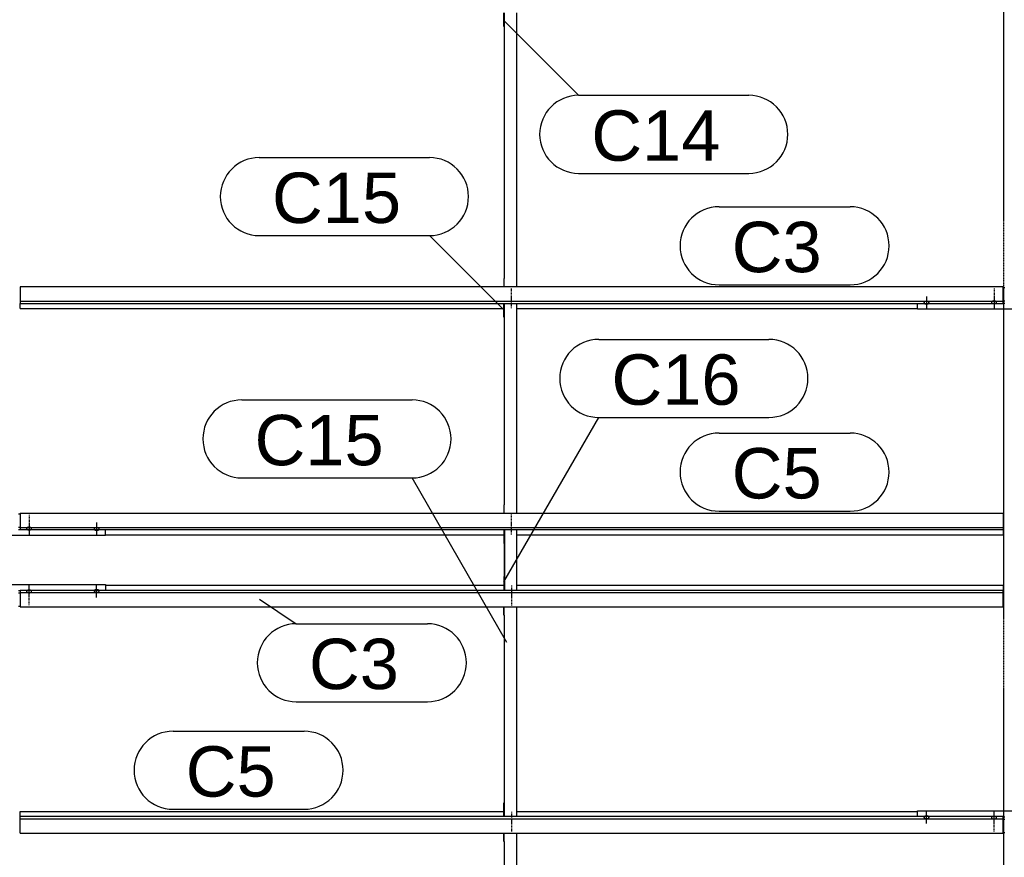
# Model space of a CAD drawing. Header units: millimetres. Extents: x -4888 to 73862, y -29046 to 15504.
# Tile 57 of 111: x 24501 to 28001, y 4238 to 7215. Entities that reach past the tile are written whole.
import ezdxf

# ---------------------------------------------------------------- set-up
doc = ezdxf.new("R2010")
doc.units = ezdxf.units.MM
doc.linetypes.add('DXK_LINE_DOT2', pattern=[3.9198, 1.9599, -1.9599])
doc.linetypes.add('DXK_LINE_DOT3', pattern=[5.9187, 2.979, -0.9799, 0.9799, -0.9799])
doc.styles.add('Arial', font='ARIAL.TTF', dxfattribs={"height": 0.2})

# ---------------------------------------------------------------- blocks, each defined once
blk = doc.blocks.new('Part-1953139-17107 - 1282')
at = {"color": 3, "linetype": 'Continuous'}
for p, q in [((24503, 5461.2), (27997, 5461.2)), ((24503, 5461.2), (24503, 5402.9)), ((27997, 5461.2), (27997, 5402.9)), ((24503, 5410.4), (27997, 5410.4)), ((24503, 5402.9), (27997, 5402.9)), ((27997, 5402.9), (27997, 5384.2)), ((24807, 5384.2), (26222, 5384.2)), ((26269, 5384.2), (27997, 5384.2))]:
    blk.add_line(p, q, dxfattribs=at)
blk = doc.blocks.new('Part-1953139-17099 - 1282')
at = {"color": 3, "linetype": 'Continuous'}
for p, q in [((24503, 4382.8), (24503, 4401.5)), ((24503, 4401.5), (26222, 4401.5)), ((24503, 4324.5), (24503, 4382.8)), ((27997, 4382.8), (24503, 4382.8)), ((24503, 4375.3), (27997, 4375.3)), ((26269, 4401.5), (27693, 4401.5)), ((27997, 4324.5), (27997, 4382.8)), ((24503, 4324.5), (27997, 4324.5))]:
    blk.add_line(p, q, dxfattribs=at)
blk = doc.blocks.new('Bolt-1953139-17508 - 1282')
at = {"color": 5, "linetype": 'Continuous'}
for p, q in [((24535, 5426.3), (24535, 5384)), ((24526.2, 5407.5), (24526, 5407.1)), ((24526, 5407.1), (24526, 5406.6)), ((24526, 5406.6), (24526, 5406.1)), ((24526, 5406.1), (24526.2, 5405.7)), ((24526.4, 5408), (24526.2, 5407.5)), ((24526.2, 5405.7), (24526.4, 5405.2)), ((24526.7, 5408.4), (24526.4, 5408)), ((24526.4, 5405.2), (24526.7, 5404.8)), ((24527.1, 5408.9), (24526.7, 5408.4)), ((24526.7, 5404.8), (24527.1, 5404.3)), ((24527.5, 5409.3), (24527.1, 5408.9)), ((24527.1, 5404.3), (24527.5, 5403.9)), ((24528, 5409.6), (24527.5, 5409.3)), ((24527.5, 5403.9), (24528, 5403.6)), ((24528.6, 5410), (24528, 5409.6)), ((24528, 5403.6), (24528.6, 5403.2)), ((24529.3, 5410.3), (24528.6, 5410)), ((24528.6, 5403.2), (24529.3, 5402.9)), ((24530, 5410.6), (24529.3, 5410.3)), ((24529.3, 5402.9), (24530, 5402.6)), ((24530.8, 5410.8), (24530, 5410.6)), ((24530, 5402.6), (24530.8, 5402.4)), ((24531.6, 5411), (24530.8, 5410.8)), ((24530.8, 5402.4), (24531.6, 5402.2)), ((24532.4, 5411.2), (24531.6, 5411)), ((24531.6, 5402.2), (24532.4, 5402)), ((24533.2, 5411.3), (24532.4, 5411.2)), ((24532.4, 5402), (24533.2, 5401.9)), ((24534.1, 5411.4), (24533.2, 5411.3)), ((24533.2, 5401.9), (24534.1, 5401.8)), ((24535, 5411.4), (24534.1, 5411.4)), ((24534.1, 5401.8), (24535, 5401.8)), ((24535.9, 5411.4), (24535, 5411.4)), ((24535, 5401.8), (24535.9, 5401.8)), ((24536.8, 5411.3), (24535.9, 5411.4)), ((24535.9, 5401.8), (24536.8, 5401.9)), ((24537.6, 5411.2), (24536.8, 5411.3)), ((24536.8, 5401.9), (24537.6, 5402)), ((24538.4, 5411), (24537.6, 5411.2)), ((24537.6, 5402), (24538.4, 5402.2)), ((24539.2, 5410.8), (24538.4, 5411)), ((24538.4, 5402.2), (24539.2, 5402.4)), ((24540, 5410.6), (24539.2, 5410.8)), ((24539.2, 5402.4), (24540, 5402.6)), ((24540.7, 5410.3), (24540, 5410.6)), ((24540, 5402.6), (24540.7, 5402.9)), ((24541.4, 5410), (24540.7, 5410.3)), ((24540.7, 5402.9), (24541.4, 5403.2)), ((24542, 5409.6), (24541.4, 5410)), ((24541.4, 5403.2), (24542, 5403.6)), ((24542.5, 5409.3), (24542, 5409.6)), ((24542, 5403.6), (24542.5, 5403.9)), ((24542.9, 5408.9), (24542.5, 5409.3)), ((24542.5, 5403.9), (24542.9, 5404.3)), ((24543.3, 5408.4), (24542.9, 5408.9)), ((24542.9, 5404.3), (24543.3, 5404.8)), ((24543.6, 5408), (24543.3, 5408.4)), ((24543.3, 5404.8), (24543.6, 5405.2)), ((24543.8, 5407.5), (24543.6, 5408)), ((24543.6, 5405.2), (24543.8, 5405.7)), ((24544, 5407.1), (24543.8, 5407.5)), ((24543.8, 5405.7), (24544, 5406.1)), ((24544, 5406.6), (24544, 5407.1)), ((24544, 5406.1), (24544, 5406.6))]:
    blk.add_line(p, q, dxfattribs=at)
blk = doc.blocks.new('Part-1953139-17731 - 1282')
at = {"color": 3, "linetype": 'Continuous'}
for p, q in [((27997, 6263), (28003, 6263)), ((27693, 6186.1), (27693, 6207.2)), ((27997, 6216.5), (28003, 6216.5)), ((27997, 6208), (28003, 6208)), ((28307, 6186.1), (28307, 6207.2)), ((28307, 6186.1), (27693, 6186.1))]:
    blk.add_line(p, q, dxfattribs=at)
blk = doc.blocks.new('Bolt-1953139-18482 - 1282')
at = {"color": 5, "linetype": 'DXK_LINE_DOT2'}
blk.add_line((26250, 4399.6), (26250, 4357.3), dxfattribs=at)
blk = doc.blocks.new('Bolt-1953139-17940 - 1282')
at = {"color": 5, "linetype": 'Continuous'}
for p, q in [((27716.2, 4381.4), (27716, 4380.9)), ((27716, 4380.9), (27716, 4380.5)), ((27716, 4380.5), (27716, 4380)), ((27716, 4380), (27716.2, 4379.5)), ((27716.4, 4381.9), (27716.2, 4381.4)), ((27716.2, 4379.5), (27716.4, 4379.1)), ((27716.7, 4382.3), (27716.4, 4381.9)), ((27716.4, 4379.1), (27716.7, 4378.6)), ((27717.1, 4382.7), (27716.7, 4382.3)), ((27716.7, 4378.6), (27717.1, 4378.2)), ((27717.5, 4383.1), (27717.1, 4382.7)), ((27717.1, 4378.2), (27717.5, 4377.8)), ((27718, 4383.5), (27717.5, 4383.1)), ((27717.5, 4377.8), (27718, 4377.4)), ((27718.6, 4383.9), (27718, 4383.5)), ((27718, 4377.4), (27718.6, 4377.1)), ((27719.3, 4384.2), (27718.6, 4383.9)), ((27718.6, 4377.1), (27719.3, 4376.8)), ((27720, 4384.5), (27719.3, 4384.2)), ((27719.3, 4376.8), (27720, 4376.5)), ((27720.8, 4384.7), (27720, 4384.5)), ((27720, 4376.5), (27720.8, 4376.3)), ((27721.6, 4384.9), (27720.8, 4384.7)), ((27720.8, 4376.3), (27721.6, 4376.1)), ((27722.4, 4385.1), (27721.6, 4384.9)), ((27721.6, 4376.1), (27722.4, 4375.9)), ((27723.2, 4385.2), (27722.4, 4385.1)), ((27722.4, 4375.9), (27723.2, 4375.8)), ((27724.1, 4385.2), (27723.2, 4385.2)), ((27723.2, 4375.8), (27724.1, 4375.7)), ((27725, 4385.3), (27724.1, 4385.2)), ((27724.1, 4375.7), (27725, 4375.7)), ((27725, 4358), (27725, 4400.3)), ((27725.9, 4385.2), (27725, 4385.3)), ((27725, 4375.7), (27725.9, 4375.7)), ((27726.8, 4385.2), (27725.9, 4385.2)), ((27725.9, 4375.7), (27726.8, 4375.8)), ((27727.6, 4385.1), (27726.8, 4385.2)), ((27726.8, 4375.8), (27727.6, 4375.9)), ((27728.4, 4384.9), (27727.6, 4385.1)), ((27727.6, 4375.9), (27728.4, 4376.1)), ((27729.2, 4384.7), (27728.4, 4384.9)), ((27728.4, 4376.1), (27729.2, 4376.3)), ((27730, 4384.5), (27729.2, 4384.7)), ((27729.2, 4376.3), (27730, 4376.5)), ((27730.7, 4384.2), (27730, 4384.5)), ((27730, 4376.5), (27730.7, 4376.8)), ((27731.4, 4383.9), (27730.7, 4384.2)), ((27730.7, 4376.8), (27731.4, 4377.1)), ((27732, 4383.5), (27731.4, 4383.9)), ((27731.4, 4377.1), (27732, 4377.4)), ((27732.5, 4383.1), (27732, 4383.5)), ((27732, 4377.4), (27732.5, 4377.8)), ((27732.9, 4382.7), (27732.5, 4383.1)), ((27732.5, 4377.8), (27732.9, 4378.2)), ((27733.3, 4382.3), (27732.9, 4382.7)), ((27732.9, 4378.2), (27733.3, 4378.6)), ((27733.6, 4381.9), (27733.3, 4382.3)), ((27733.3, 4378.6), (27733.6, 4379.1)), ((27733.8, 4381.4), (27733.6, 4381.9)), ((27733.6, 4379.1), (27733.8, 4379.5)), ((27734, 4380.9), (27733.8, 4381.4)), ((27733.8, 4379.5), (27734, 4380)), ((27734, 4380.5), (27734, 4380.9)), ((27734, 4380), (27734, 4380.5))]:
    blk.add_line(p, q, dxfattribs=at)
blk = doc.blocks.new('Part-1953139-17100 - 1282')
at = {"color": 3, "linetype": 'Continuous'}
for p, q in [((24503, 5187.1), (24503, 5128.8)), ((27997, 5187.1), (24503, 5187.1)), ((24807, 5205.8), (26222, 5205.8)), ((26269, 5205.8), (27997, 5205.8)), ((27997, 5205.8), (27997, 5187.1)), ((27997, 5128.8), (27997, 5187.1)), ((24503, 5179.6), (27997, 5179.6)), ((24503, 5128.8), (27997, 5128.8))]:
    blk.add_line(p, q, dxfattribs=at)
blk = doc.blocks.new('Bolt-1953139-18484 - 1282')
at = {"color": 5, "linetype": 'DXK_LINE_DOT2'}
blk.add_line((26250, 5174.1), (26250, 5131.8), dxfattribs=at)
blk = doc.blocks.new('GridLine-1953139-4949 - 1282')
at = {"color": 174, "linetype": 'DXK_LINE_DOT3'}
blk.add_line((28000, -1750), (28000, 12340), dxfattribs=at)
blk = doc.blocks.new('Part-1953139-17106 - 1282')
at = {"color": 3, "linetype": 'Continuous'}
for p, q in [((27997, 6265.5), (24503, 6265.5)), ((24503, 6265.5), (24503, 6207.2)), ((27997, 6207.2), (27997, 6265.5)), ((24503, 6214.7), (27997, 6214.7)), ((24503, 6207.2), (27997, 6207.2)), ((24503, 6188.5), (24503, 6207.2)), ((24503, 6188.5), (26222, 6188.5)), ((26269, 6188.5), (27693, 6188.5))]:
    blk.add_line(p, q, dxfattribs=at)
blk = doc.blocks.new('Part-1953139-18483 - 1282')
at = {"color": 3, "linetype": 'Continuous'}
for p, q in [((26222, 5099.2), (26222, 5128.8)), ((26224, 5099.2), (26224, 5128.8)), ((26269, 4382.8), (26269, 5128.8)), ((26222, 5099.2), (26224, 5099.2)), ((26224, 5099.2), (26224, 4382.8)), ((26222, 4382.8), (26222, 4432.1)), ((26222, 4432.1), (26224, 4432.1))]:
    blk.add_line(p, q, dxfattribs=at)
blk = doc.blocks.new('Part-1953139-17507 - 1282')
at = {"color": 3, "linetype": 'Continuous'}
for p, q in [((24497, 5458.8), (24503, 5458.8)), ((24193, 5381.8), (24193, 5402.9)), ((24497, 5412.2), (24503, 5412.2)), ((24497, 5403.7), (24503, 5403.7)), ((24807, 5381.8), (24807, 5402.9)), ((24807, 5381.8), (24193, 5381.8))]:
    blk.add_line(p, q, dxfattribs=at)
blk = doc.blocks.new('Part-1953139-17934 - 1282')
at = {"color": 3, "linetype": 'Continuous'}
for p, q in [((27693, 4382.8), (27693, 4403.9)), ((27693, 4403.9), (28307, 4403.9)), ((27997, 4382), (28003, 4382)), ((28307, 4403.9), (28307, 4382.8)), ((27997, 4373.5), (28003, 4373.5)), ((27997, 4327), (28003, 4327))]:
    blk.add_line(p, q, dxfattribs=at)
blk = doc.blocks.new('Bolt-1953139-17509 - 1282')
at = {"color": 5, "linetype": 'DXK_LINE_DOT2'}
blk.add_line((24535, 5456.1), (24535, 5413.8), dxfattribs=at)
blk = doc.blocks.new('Bolt-1953139-17512 - 1282')
at = {"color": 5, "linetype": 'Continuous'}
for p, q in [((24775, 5427.8), (24775, 5385.4)), ((24766.2, 5406.2), (24766, 5405.7)), ((24766, 5405.7), (24766, 5405.2)), ((24766, 5405.2), (24766, 5404.8)), ((24766, 5404.8), (24766.2, 5404.3)), ((24766.4, 5406.6), (24766.2, 5406.2)), ((24766.2, 5404.3), (24766.4, 5403.9)), ((24766.7, 5407.1), (24766.4, 5406.6)), ((24766.4, 5403.9), (24766.7, 5403.4)), ((24767.1, 5407.5), (24766.7, 5407.1)), ((24766.7, 5403.4), (24767.1, 5403)), ((24767.5, 5407.9), (24767.1, 5407.5)), ((24767.1, 5403), (24767.5, 5402.6)), ((24768, 5408.3), (24767.5, 5407.9)), ((24767.5, 5402.6), (24768, 5402.2)), ((24768.6, 5408.6), (24768, 5408.3)), ((24768, 5402.2), (24768.6, 5401.9)), ((24769.3, 5408.9), (24768.6, 5408.6)), ((24768.6, 5401.9), (24769.3, 5401.5)), ((24770, 5409.2), (24769.3, 5408.9)), ((24769.3, 5401.5), (24770, 5401.3)), ((24770.8, 5409.5), (24770, 5409.2)), ((24770, 5401.3), (24770.8, 5401)), ((24771.6, 5409.7), (24770.8, 5409.5)), ((24770.8, 5401), (24771.6, 5400.8)), ((24772.4, 5409.8), (24771.6, 5409.7)), ((24771.6, 5400.8), (24772.4, 5400.7)), ((24773.2, 5409.9), (24772.4, 5409.8)), ((24772.4, 5400.7), (24773.2, 5400.5)), ((24774.1, 5410), (24773.2, 5409.9)), ((24773.2, 5400.5), (24774.1, 5400.5)), ((24775, 5410), (24774.1, 5410)), ((24774.1, 5400.5), (24775, 5400.5)), ((24775.9, 5410), (24775, 5410)), ((24775, 5400.5), (24775.9, 5400.5)), ((24776.8, 5409.9), (24775.9, 5410)), ((24775.9, 5400.5), (24776.8, 5400.5)), ((24777.6, 5409.8), (24776.8, 5409.9)), ((24776.8, 5400.5), (24777.6, 5400.7)), ((24778.4, 5409.7), (24777.6, 5409.8)), ((24777.6, 5400.7), (24778.4, 5400.8)), ((24779.2, 5409.5), (24778.4, 5409.7)), ((24778.4, 5400.8), (24779.2, 5401)), ((24780, 5409.2), (24779.2, 5409.5)), ((24779.2, 5401), (24780, 5401.3)), ((24780.7, 5408.9), (24780, 5409.2)), ((24780, 5401.3), (24780.7, 5401.5)), ((24781.4, 5408.6), (24780.7, 5408.9)), ((24780.7, 5401.5), (24781.4, 5401.9)), ((24782, 5408.3), (24781.4, 5408.6)), ((24781.4, 5401.9), (24782, 5402.2)), ((24782.5, 5407.9), (24782, 5408.3)), ((24782, 5402.2), (24782.5, 5402.6)), ((24782.9, 5407.5), (24782.5, 5407.9)), ((24782.5, 5402.6), (24782.9, 5403)), ((24783.3, 5407.1), (24782.9, 5407.5)), ((24782.9, 5403), (24783.3, 5403.4)), ((24783.6, 5406.6), (24783.3, 5407.1)), ((24783.3, 5403.4), (24783.6, 5403.9)), ((24783.8, 5406.2), (24783.6, 5406.6)), ((24783.6, 5403.9), (24783.8, 5404.3)), ((24784, 5405.7), (24783.8, 5406.2)), ((24783.8, 5404.3), (24784, 5404.8)), ((24784, 5405.2), (24784, 5405.7)), ((24784, 5404.8), (24784, 5405.2))]:
    blk.add_line(p, q, dxfattribs=at)
blk = doc.blocks.new('Bolt-1953139-17732 - 1282')
at = {"color": 5, "linetype": 'Continuous'}
for p, q in [((27965, 6230.6), (27965, 6188.3)), ((27956.2, 6211.8), (27956, 6211.3)), ((27956, 6211.3), (27956, 6210.9)), ((27956, 6210.9), (27956, 6210.4)), ((27956, 6210.4), (27956.2, 6209.9)), ((27956.4, 6212.3), (27956.2, 6211.8)), ((27956.2, 6209.9), (27956.4, 6209.5)), ((27956.7, 6212.7), (27956.4, 6212.3)), ((27956.4, 6209.5), (27956.7, 6209)), ((27957.1, 6213.1), (27956.7, 6212.7)), ((27956.7, 6209), (27957.1, 6208.6)), ((27957.5, 6213.5), (27957.1, 6213.1)), ((27957.1, 6208.6), (27957.5, 6208.2)), ((27958, 6213.9), (27957.5, 6213.5)), ((27957.5, 6208.2), (27958, 6207.8)), ((27958.6, 6214.3), (27958, 6213.9)), ((27958, 6207.8), (27958.6, 6207.5)), ((27959.3, 6214.6), (27958.6, 6214.3)), ((27958.6, 6207.5), (27959.3, 6207.2)), ((27960, 6214.9), (27959.3, 6214.6)), ((27959.3, 6207.2), (27960, 6206.9)), ((27960.8, 6215.1), (27960, 6214.9)), ((27960, 6206.9), (27960.8, 6206.7)), ((27961.6, 6215.3), (27960.8, 6215.1)), ((27960.8, 6206.7), (27961.6, 6206.4)), ((27962.4, 6215.5), (27961.6, 6215.3)), ((27961.6, 6206.4), (27962.4, 6206.3)), ((27963.2, 6215.6), (27962.4, 6215.5)), ((27962.4, 6206.3), (27963.2, 6206.2)), ((27964.1, 6215.6), (27963.2, 6215.6)), ((27963.2, 6206.2), (27964.1, 6206.1)), ((27965, 6215.7), (27964.1, 6215.6)), ((27964.1, 6206.1), (27965, 6206.1)), ((27965.9, 6215.6), (27965, 6215.7)), ((27965, 6206.1), (27965.9, 6206.1)), ((27966.8, 6215.6), (27965.9, 6215.6)), ((27965.9, 6206.1), (27966.8, 6206.2)), ((27967.6, 6215.5), (27966.8, 6215.6)), ((27966.8, 6206.2), (27967.6, 6206.3)), ((27968.4, 6215.3), (27967.6, 6215.5)), ((27967.6, 6206.3), (27968.4, 6206.4)), ((27969.2, 6215.1), (27968.4, 6215.3)), ((27968.4, 6206.4), (27969.2, 6206.7)), ((27970, 6214.9), (27969.2, 6215.1)), ((27969.2, 6206.7), (27970, 6206.9)), ((27970.7, 6214.6), (27970, 6214.9)), ((27970, 6206.9), (27970.7, 6207.2)), ((27971.4, 6214.3), (27970.7, 6214.6)), ((27970.7, 6207.2), (27971.4, 6207.5)), ((27972, 6213.9), (27971.4, 6214.3)), ((27971.4, 6207.5), (27972, 6207.8)), ((27972.5, 6213.5), (27972, 6213.9)), ((27972, 6207.8), (27972.5, 6208.2)), ((27972.9, 6213.1), (27972.5, 6213.5)), ((27972.5, 6208.2), (27972.9, 6208.6)), ((27973.3, 6212.7), (27972.9, 6213.1)), ((27972.9, 6208.6), (27973.3, 6209)), ((27973.6, 6212.3), (27973.3, 6212.7)), ((27973.3, 6209), (27973.6, 6209.5)), ((27973.8, 6211.8), (27973.6, 6212.3)), ((27973.6, 6209.5), (27973.8, 6209.9)), ((27974, 6211.3), (27973.8, 6211.8)), ((27973.8, 6209.9), (27974, 6210.4)), ((27974, 6210.9), (27974, 6211.3)), ((27974, 6210.4), (27974, 6210.9))]:
    blk.add_line(p, q, dxfattribs=at)
blk = doc.blocks.new('Bolt-1953139-17733 - 1282')
at = {"color": 5, "linetype": 'DXK_LINE_DOT2'}
blk.add_line((27965, 6260.4), (27965, 6218.1), dxfattribs=at)
blk = doc.blocks.new('Bolt-1953139-17736 - 1282')
at = {"color": 5, "linetype": 'Continuous'}
for p, q in [((27725, 6232), (27725, 6189.7)), ((27716.2, 6210.5), (27716, 6210)), ((27716, 6210), (27716, 6209.5)), ((27716, 6209.5), (27716, 6209.1)), ((27716, 6209.1), (27716.2, 6208.6)), ((27716.4, 6210.9), (27716.2, 6210.5)), ((27716.2, 6208.6), (27716.4, 6208.1)), ((27716.7, 6211.4), (27716.4, 6210.9)), ((27716.4, 6208.1), (27716.7, 6207.7)), ((27717.1, 6211.8), (27716.7, 6211.4)), ((27716.7, 6207.7), (27717.1, 6207.3)), ((27717.5, 6212.2), (27717.1, 6211.8)), ((27717.1, 6207.3), (27717.5, 6206.9)), ((27718, 6212.6), (27717.5, 6212.2)), ((27717.5, 6206.9), (27718, 6206.5)), ((27718.6, 6212.9), (27718, 6212.6)), ((27718, 6206.5), (27718.6, 6206.1)), ((27719.3, 6213.2), (27718.6, 6212.9)), ((27718.6, 6206.1), (27719.3, 6205.8)), ((27720, 6213.5), (27719.3, 6213.2)), ((27719.3, 6205.8), (27720, 6205.5)), ((27720.8, 6213.7), (27720, 6213.5)), ((27720, 6205.5), (27720.8, 6205.3)), ((27721.6, 6213.9), (27720.8, 6213.7)), ((27720.8, 6205.3), (27721.6, 6205.1)), ((27722.4, 6214.1), (27721.6, 6213.9)), ((27721.6, 6205.1), (27722.4, 6204.9)), ((27723.2, 6214.2), (27722.4, 6214.1)), ((27722.4, 6204.9), (27723.2, 6204.8)), ((27724.1, 6214.3), (27723.2, 6214.2)), ((27723.2, 6204.8), (27724.1, 6204.8)), ((27725, 6214.3), (27724.1, 6214.3)), ((27724.1, 6204.8), (27725, 6204.7)), ((27725.9, 6214.3), (27725, 6214.3)), ((27725, 6204.7), (27725.9, 6204.8)), ((27726.8, 6214.2), (27725.9, 6214.3)), ((27725.9, 6204.8), (27726.8, 6204.8)), ((27727.6, 6214.1), (27726.8, 6214.2)), ((27726.8, 6204.8), (27727.6, 6204.9)), ((27728.4, 6213.9), (27727.6, 6214.1)), ((27727.6, 6204.9), (27728.4, 6205.1)), ((27729.2, 6213.7), (27728.4, 6213.9)), ((27728.4, 6205.1), (27729.2, 6205.3)), ((27730, 6213.5), (27729.2, 6213.7)), ((27729.2, 6205.3), (27730, 6205.5)), ((27730.7, 6213.2), (27730, 6213.5)), ((27730, 6205.5), (27730.7, 6205.8)), ((27731.4, 6212.9), (27730.7, 6213.2)), ((27730.7, 6205.8), (27731.4, 6206.1)), ((27732, 6212.6), (27731.4, 6212.9)), ((27731.4, 6206.1), (27732, 6206.5)), ((27732.5, 6212.2), (27732, 6212.6)), ((27732, 6206.5), (27732.5, 6206.9)), ((27732.9, 6211.8), (27732.5, 6212.2)), ((27732.5, 6206.9), (27732.9, 6207.3)), ((27733.3, 6211.4), (27732.9, 6211.8)), ((27732.9, 6207.3), (27733.3, 6207.7)), ((27733.6, 6210.9), (27733.3, 6211.4)), ((27733.3, 6207.7), (27733.6, 6208.1)), ((27733.8, 6210.5), (27733.6, 6210.9)), ((27733.6, 6208.1), (27733.8, 6208.6)), ((27734, 6210), (27733.8, 6210.5)), ((27733.8, 6208.6), (27734, 6209.1)), ((27734, 6209.5), (27734, 6210)), ((27734, 6209.1), (27734, 6209.5))]:
    blk.add_line(p, q, dxfattribs=at)
blk = doc.blocks.new('Bolt-1953139-17937 - 1282')
at = {"color": 5, "linetype": 'Continuous'}
for p, q in [((27956.2, 4380.1), (27956, 4379.6)), ((27956, 4379.6), (27956, 4379.1)), ((27956, 4379.1), (27956, 4378.7)), ((27956, 4378.7), (27956.2, 4378.2)), ((27956.4, 4380.5), (27956.2, 4380.1)), ((27956.2, 4378.2), (27956.4, 4377.7)), ((27956.7, 4381), (27956.4, 4380.5)), ((27956.4, 4377.7), (27956.7, 4377.3)), ((27957.1, 4381.4), (27956.7, 4381)), ((27956.7, 4377.3), (27957.1, 4376.9)), ((27957.5, 4381.8), (27957.1, 4381.4)), ((27957.1, 4376.9), (27957.5, 4376.5)), ((27958, 4382.2), (27957.5, 4381.8)), ((27957.5, 4376.5), (27958, 4376.1)), ((27958.6, 4382.5), (27958, 4382.2)), ((27958, 4376.1), (27958.6, 4375.7)), ((27959.3, 4382.8), (27958.6, 4382.5)), ((27958.6, 4375.7), (27959.3, 4375.4)), ((27960, 4383.1), (27959.3, 4382.8)), ((27959.3, 4375.4), (27960, 4375.1)), ((27960.8, 4383.3), (27960, 4383.1)), ((27960, 4375.1), (27960.8, 4374.9)), ((27961.6, 4383.6), (27960.8, 4383.3)), ((27962.4, 4383.7), (27961.6, 4383.6)), ((27963.2, 4383.8), (27962.4, 4383.7)), ((27964.1, 4383.9), (27963.2, 4383.8)), ((27965, 4383.9), (27964.1, 4383.9)), ((27965, 4359.4), (27965, 4401.7)), ((27965.9, 4383.9), (27965, 4383.9)), ((27966.8, 4383.8), (27965.9, 4383.9)), ((27967.6, 4383.7), (27966.8, 4383.8)), ((27968.4, 4383.6), (27967.6, 4383.7)), ((27969.2, 4383.3), (27968.4, 4383.6)), ((27970, 4383.1), (27969.2, 4383.3)), ((27969.2, 4374.9), (27970, 4375.1)), ((27970.7, 4382.8), (27970, 4383.1)), ((27970, 4375.1), (27970.7, 4375.4)), ((27971.4, 4382.5), (27970.7, 4382.8)), ((27970.7, 4375.4), (27971.4, 4375.7)), ((27972, 4382.2), (27971.4, 4382.5)), ((27971.4, 4375.7), (27972, 4376.1)), ((27972.5, 4381.8), (27972, 4382.2)), ((27972, 4376.1), (27972.5, 4376.5)), ((27972.9, 4381.4), (27972.5, 4381.8)), ((27972.5, 4376.5), (27972.9, 4376.9)), ((27973.3, 4381), (27972.9, 4381.4)), ((27972.9, 4376.9), (27973.3, 4377.3)), ((27973.6, 4380.5), (27973.3, 4381)), ((27973.3, 4377.3), (27973.6, 4377.7)), ((27973.8, 4380.1), (27973.6, 4380.5)), ((27973.6, 4377.7), (27973.8, 4378.2)), ((27974, 4379.6), (27973.8, 4380.1)), ((27973.8, 4378.2), (27974, 4378.7)), ((27974, 4379.1), (27974, 4379.6)), ((27974, 4378.7), (27974, 4379.1)), ((27960.8, 4374.9), (27961.6, 4374.7)), ((27961.6, 4374.7), (27962.4, 4374.5)), ((27962.4, 4374.5), (27963.2, 4374.4)), ((27963.2, 4374.4), (27964.1, 4374.4)), ((27964.1, 4374.4), (27965, 4374.3)), ((27965, 4374.3), (27965.9, 4374.4)), ((27965.9, 4374.4), (27966.8, 4374.4)), ((27966.8, 4374.4), (27967.6, 4374.5)), ((27967.6, 4374.5), (27968.4, 4374.7)), ((27968.4, 4374.7), (27969.2, 4374.9))]:
    blk.add_line(p, q, dxfattribs=at)
blk = doc.blocks.new('Part-1953139-18480 - 1282')
at = {"color": 3, "linetype": 'Continuous'}
for p, q in [((26222, 4295), (26222, 4324.5)), ((26224, 4295), (26224, 4324.5)), ((26269, 3349.9), (26269, 4324.5)), ((26222, 4295), (26224, 4295)), ((26224, 4295), (26224, 3349.9)), ((26222, 3349.9), (26222, 3399.3)), ((26222, 3399.3), (26224, 3399.3))]:
    blk.add_line(p, q, dxfattribs=at)
blk = doc.blocks.new('Part-1953139-17913 - 1282')
at = {"color": 3, "linetype": 'Continuous'}
for p, q in [((24193, 5187.1), (24193, 5208.2)), ((24193, 5208.2), (24807, 5208.2)), ((24497, 5186.3), (24503, 5186.3)), ((24807, 5208.2), (24807, 5187.1)), ((24497, 5177.8), (24503, 5177.8)), ((24497, 5131.2), (24503, 5131.2))]:
    blk.add_line(p, q, dxfattribs=at)
blk = doc.blocks.new('Bolt-1953139-17914 - 1282')
at = {"color": 5, "linetype": 'Continuous'}
for p, q in [((24526.2, 5184.3), (24526, 5183.9)), ((24526, 5183.9), (24526, 5183.4)), ((24526, 5183.4), (24526, 5182.9)), ((24526, 5182.9), (24526.2, 5182.5)), ((24526.4, 5184.8), (24526.2, 5184.3)), ((24526.2, 5182.5), (24526.4, 5182)), ((24526.7, 5185.2), (24526.4, 5184.8)), ((24526.4, 5182), (24526.7, 5181.6)), ((24527.1, 5185.7), (24526.7, 5185.2)), ((24526.7, 5181.6), (24527.1, 5181.1)), ((24527.5, 5186.1), (24527.1, 5185.7)), ((24527.1, 5181.1), (24527.5, 5180.7)), ((24528, 5186.4), (24527.5, 5186.1)), ((24527.5, 5180.7), (24528, 5180.4)), ((24528.6, 5186.8), (24528, 5186.4)), ((24528, 5180.4), (24528.6, 5180)), ((24529.3, 5187.1), (24528.6, 5186.8)), ((24528.6, 5180), (24529.3, 5179.7)), ((24530, 5187.4), (24529.3, 5187.1)), ((24530.8, 5187.6), (24530, 5187.4)), ((24531.6, 5187.8), (24530.8, 5187.6)), ((24532.4, 5188), (24531.6, 5187.8)), ((24533.2, 5188.1), (24532.4, 5188)), ((24534.1, 5188.2), (24533.2, 5188.1)), ((24535, 5188.2), (24534.1, 5188.2)), ((24535, 5163.7), (24535, 5206)), ((24535.9, 5188.2), (24535, 5188.2)), ((24536.8, 5188.1), (24535.9, 5188.2)), ((24537.6, 5188), (24536.8, 5188.1)), ((24538.4, 5187.8), (24537.6, 5188)), ((24539.2, 5187.6), (24538.4, 5187.8)), ((24540, 5187.4), (24539.2, 5187.6)), ((24540.7, 5187.1), (24540, 5187.4)), ((24541.4, 5186.8), (24540.7, 5187.1)), ((24540.7, 5179.7), (24541.4, 5180)), ((24542, 5186.4), (24541.4, 5186.8)), ((24541.4, 5180), (24542, 5180.4)), ((24542.5, 5186.1), (24542, 5186.4)), ((24542, 5180.4), (24542.5, 5180.7)), ((24542.9, 5185.7), (24542.5, 5186.1)), ((24542.5, 5180.7), (24542.9, 5181.1)), ((24543.3, 5185.2), (24542.9, 5185.7)), ((24542.9, 5181.1), (24543.3, 5181.6)), ((24543.6, 5184.8), (24543.3, 5185.2)), ((24543.3, 5181.6), (24543.6, 5182)), ((24543.8, 5184.3), (24543.6, 5184.8)), ((24543.6, 5182), (24543.8, 5182.5)), ((24544, 5183.9), (24543.8, 5184.3)), ((24543.8, 5182.5), (24544, 5182.9)), ((24544, 5183.4), (24544, 5183.9)), ((24544, 5182.9), (24544, 5183.4)), ((24529.3, 5179.7), (24530, 5179.4)), ((24530, 5179.4), (24530.8, 5179.2)), ((24530.8, 5179.2), (24531.6, 5179)), ((24531.6, 5179), (24532.4, 5178.8)), ((24532.4, 5178.8), (24533.2, 5178.7)), ((24533.2, 5178.7), (24534.1, 5178.6)), ((24534.1, 5178.6), (24535, 5178.6)), ((24535, 5178.6), (24535.9, 5178.6)), ((24535.9, 5178.6), (24536.8, 5178.7)), ((24536.8, 5178.7), (24537.6, 5178.8)), ((24537.6, 5178.8), (24538.4, 5179)), ((24538.4, 5179), (24539.2, 5179.2)), ((24539.2, 5179.2), (24540, 5179.4)), ((24540, 5179.4), (24540.7, 5179.7))]:
    blk.add_line(p, q, dxfattribs=at)
blk = doc.blocks.new('Bolt-1953139-17915 - 1282')
at = {"color": 5, "linetype": 'DXK_LINE_DOT2'}
blk.add_line((24535, 5133.9), (24535, 5176.2), dxfattribs=at)
blk = doc.blocks.new('Bolt-1953139-18504 - 1282')
at = {"color": 5, "linetype": 'DXK_LINE_DOT2'}
blk.add_line((26250, 5415.9), (26250, 5458.2), dxfattribs=at)
blk = doc.blocks.new('Bolt-1953139-17918 - 1282')
at = {"color": 5, "linetype": 'Continuous'}
for p, q in [((24766.2, 5185.7), (24766, 5185.2)), ((24766, 5185.2), (24766, 5184.8)), ((24766, 5184.8), (24766, 5184.3)), ((24766, 5184.3), (24766.2, 5183.8)), ((24766.4, 5186.1), (24766.2, 5185.7)), ((24766.2, 5183.8), (24766.4, 5183.4)), ((24766.7, 5186.6), (24766.4, 5186.1)), ((24766.4, 5183.4), (24766.7, 5182.9)), ((24767.1, 5187), (24766.7, 5186.6)), ((24766.7, 5182.9), (24767.1, 5182.5)), ((24767.5, 5187.4), (24767.1, 5187)), ((24767.1, 5182.5), (24767.5, 5182.1)), ((24768, 5187.8), (24767.5, 5187.4)), ((24767.5, 5182.1), (24768, 5181.7)), ((24768.6, 5188.1), (24768, 5187.8)), ((24768, 5181.7), (24768.6, 5181.4)), ((24769.3, 5188.5), (24768.6, 5188.1)), ((24768.6, 5181.4), (24769.3, 5181.1)), ((24770, 5188.7), (24769.3, 5188.5)), ((24769.3, 5181.1), (24770, 5180.8)), ((24770.8, 5189), (24770, 5188.7)), ((24770, 5180.8), (24770.8, 5180.5)), ((24771.6, 5189.2), (24770.8, 5189)), ((24770.8, 5180.5), (24771.6, 5180.3)), ((24772.4, 5189.3), (24771.6, 5189.2)), ((24771.6, 5180.3), (24772.4, 5180.2)), ((24773.2, 5189.5), (24772.4, 5189.3)), ((24772.4, 5180.2), (24773.2, 5180.1)), ((24774.1, 5189.5), (24773.2, 5189.5)), ((24773.2, 5180.1), (24774.1, 5180)), ((24775, 5189.5), (24774.1, 5189.5)), ((24775, 5162.2), (24775, 5204.6)), ((24775.9, 5189.5), (24775, 5189.5)), ((24776.8, 5189.5), (24775.9, 5189.5)), ((24775.9, 5180), (24776.8, 5180.1)), ((24777.6, 5189.3), (24776.8, 5189.5)), ((24776.8, 5180.1), (24777.6, 5180.2)), ((24778.4, 5189.2), (24777.6, 5189.3)), ((24777.6, 5180.2), (24778.4, 5180.3)), ((24779.2, 5189), (24778.4, 5189.2)), ((24778.4, 5180.3), (24779.2, 5180.5)), ((24780, 5188.7), (24779.2, 5189)), ((24779.2, 5180.5), (24780, 5180.8)), ((24780.7, 5188.5), (24780, 5188.7)), ((24780, 5180.8), (24780.7, 5181.1)), ((24781.4, 5188.1), (24780.7, 5188.5)), ((24780.7, 5181.1), (24781.4, 5181.4)), ((24782, 5187.8), (24781.4, 5188.1)), ((24781.4, 5181.4), (24782, 5181.7)), ((24782.5, 5187.4), (24782, 5187.8)), ((24782, 5181.7), (24782.5, 5182.1)), ((24782.9, 5187), (24782.5, 5187.4)), ((24782.5, 5182.1), (24782.9, 5182.5)), ((24783.3, 5186.6), (24782.9, 5187)), ((24782.9, 5182.5), (24783.3, 5182.9)), ((24783.6, 5186.1), (24783.3, 5186.6)), ((24783.3, 5182.9), (24783.6, 5183.4)), ((24783.8, 5185.7), (24783.6, 5186.1)), ((24783.6, 5183.4), (24783.8, 5183.8)), ((24784, 5185.2), (24783.8, 5185.7)), ((24783.8, 5183.8), (24784, 5184.3)), ((24784, 5184.8), (24784, 5185.2)), ((24784, 5184.3), (24784, 5184.8)), ((24774.1, 5180), (24775, 5180)), ((24775, 5180), (24775.9, 5180))]:
    blk.add_line(p, q, dxfattribs=at)
blk = doc.blocks.new('Bolt-1953139-17938 - 1282')
at = {"color": 5, "linetype": 'DXK_LINE_DOT2'}
blk.add_line((27965, 4329.6), (27965, 4371.9), dxfattribs=at)
blk = doc.blocks.new('Part-1953139-18503 - 1282')
at = {"color": 3, "linetype": 'Continuous'}
for p, q in [((26222, 6157.9), (26222, 6207.2)), ((26224, 6207.2), (26224, 5490.8)), ((26269, 5461.2), (26269, 6207.2)), ((26224, 6157.9), (26222, 6157.9)), ((26224, 5490.8), (26222, 5490.8)), ((26222, 5490.8), (26222, 5461.2)), ((26224, 5461.2), (26224, 5490.8))]:
    blk.add_line(p, q, dxfattribs=at)
blk = doc.blocks.new('Bolt-1953139-18481 - 1282')
at = {"color": 5, "linetype": 'DXK_LINE_DOT2'}
blk.add_line((26250, 4369.8), (26250, 4327.5), dxfattribs=at)
blk = doc.blocks.new('Bolt-1953139-18485 - 1282')
at = {"color": 5, "linetype": 'DXK_LINE_DOT2'}
blk.add_line((26250, 5203.9), (26250, 5161.6), dxfattribs=at)
blk = doc.blocks.new('Part-1953139-18500 - 1282')
at = {"color": 3, "linetype": 'Continuous'}
for p, q in [((26222, 7190.7), (26222, 7240.1)), ((26224, 7240.1), (26224, 6295)), ((26269, 6265.5), (26269, 7240.1)), ((26224, 7190.7), (26222, 7190.7)), ((26224, 6295), (26222, 6295)), ((26222, 6295), (26222, 6265.5)), ((26224, 6265.5), (26224, 6295))]:
    blk.add_line(p, q, dxfattribs=at)
blk = doc.blocks.new('Bolt-1953139-18501 - 1282')
at = {"color": 5, "linetype": 'DXK_LINE_DOT2'}
blk.add_line((26250, 6220.2), (26250, 6262.5), dxfattribs=at)
blk = doc.blocks.new('Bolt-1953139-18502 - 1282')
at = {"color": 5, "linetype": 'DXK_LINE_DOT2'}
blk.add_line((26250, 6190.4), (26250, 6232.7), dxfattribs=at)
blk = doc.blocks.new('Bolt-1953139-18505 - 1282')
at = {"color": 5, "linetype": 'DXK_LINE_DOT2'}
blk.add_line((26250, 5386.1), (26250, 5428.4), dxfattribs=at)
blk = doc.blocks.new('Part-1953139-18913 - 1282')
at = {"color": 3, "linetype": 'Continuous'}
for p, q in [((26222, 5402.9), (26222, 5353.6)), ((26224, 5402.9), (26224, 5193.4)), ((26226, 5187.1), (26226, 5402.9)), ((26269, 5187.1), (26269, 5402.9)), ((26222, 5353.6), (26224, 5353.6)), ((26224, 5236.4), (26222, 5236.4)), ((26222, 5236.4), (26222, 5187.1)), ((26224, 5187.1), (26224, 5193.4))]:
    blk.add_line(p, q, dxfattribs=at)
blk = doc.blocks.new('Mark-1953139-19657 - 1282')
at = {"color": 136, "linetype": 'Continuous'}
for p, q in [((25353.3, 6725.3), (25958.1, 6725.3)), ((25353.3, 6447.8), (25958.1, 6447.8)), ((26223.2, 6182.7), (25958.1, 6447.8))]:
    blk.add_line(p, q, dxfattribs=at)
for centre, start, end in [((25353.3, 6586.6), 90, 270), ((25958.1, 6586.6), 270, 90)]:
    blk.add_arc(centre, 138.7, start, end, dxfattribs=at)
at = {"color": 0}
blk.add_wipeout([(25856.8, 6492.8), (25856.8, 6680.3), (25398.3, 6680.3), (25398.3, 6492.8)], dxfattribs=at)
blk.add_wipeout([(25856.8, 6492.8), (25856.8, 6680.3), (25398.3, 6680.3), (25398.3, 6492.8)], dxfattribs=at)
at = {"color": 2, "style": 'Arial'}
blk.add_text('C15', height=179.08, dxfattribs=at).set_placement((25398.3, 6492.8))
blk = doc.blocks.new('Mark-1953139-19656 - 1282')
at = {"color": 136, "linetype": 'Continuous'}
for p, q in [((26223.2, 7211.8), (26488.4, 6946.6)), ((26488.4, 6946.6), (27093.2, 6946.6)), ((26488.4, 6669.1), (27093.2, 6669.1))]:
    blk.add_line(p, q, dxfattribs=at)
for centre, start, end in [((26488.4, 6807.9), 90, 270), ((27093.2, 6807.9), 270, 90)]:
    blk.add_arc(centre, 138.7, start, end, dxfattribs=at)
at = {"color": 0}
blk.add_wipeout([(26991.9, 6714.1), (26991.9, 6901.6), (26533.4, 6901.6), (26533.4, 6714.1)], dxfattribs=at)
blk.add_wipeout([(26991.9, 6714.1), (26991.9, 6901.6), (26533.4, 6901.6), (26533.4, 6714.1)], dxfattribs=at)
at = {"color": 2, "style": 'Arial'}
blk.add_text('C14', height=179.08, dxfattribs=at).set_placement((26533.4, 6714.1))
blk = doc.blocks.new('Mark-1953139-19267 - 1282')
at = {"color": 136, "linetype": 'Continuous'}
for p, q in [((25046.7, 4686.5), (25512.5, 4686.5)), ((25046.7, 4409), (25512.5, 4409))]:
    blk.add_line(p, q, dxfattribs=at)
for centre, start, end in [((25046.7, 4547.7), 90, 270), ((25512.5, 4547.7), 270, 90)]:
    blk.add_arc(centre, 138.7, start, end, dxfattribs=at)
at = {"color": 0}
blk.add_wipeout([(25411.3, 4454), (25411.3, 4641.5), (25091.7, 4641.5), (25091.7, 4454)], dxfattribs=at)
blk.add_wipeout([(25411.3, 4454), (25411.3, 4641.5), (25091.7, 4641.5), (25091.7, 4454)], dxfattribs=at)
at = {"color": 2, "style": 'Arial'}
blk.add_text('C5', height=179.08, dxfattribs=at).set_placement((25091.7, 4454))
blk = doc.blocks.new('Mark-1953139-19268 - 1282')
at = {"color": 136, "linetype": 'Continuous'}
for p, q in [((25353.8, 5156.3), (25484.8, 5068.6)), ((25484.8, 5068.6), (25950.6, 5068.6)), ((25484.8, 4791.1), (25950.6, 4791.1))]:
    blk.add_line(p, q, dxfattribs=at)
for centre, start, end in [((25484.8, 4929.8), 90, 270), ((25950.6, 4929.8), 270, 90)]:
    blk.add_arc(centre, 138.7, start, end, dxfattribs=at)
at = {"color": 0}
blk.add_wipeout([(25849.3, 4836.1), (25849.3, 5023.6), (25529.8, 5023.6), (25529.8, 4836.1)], dxfattribs=at)
blk.add_wipeout([(25849.3, 4836.1), (25849.3, 5023.6), (25529.8, 5023.6), (25529.8, 4836.1)], dxfattribs=at)
at = {"color": 2, "style": 'Arial'}
blk.add_text('C3', height=179.08, dxfattribs=at).set_placement((25529.8, 4836.1))
blk = doc.blocks.new('Mark-1953139-19274 - 1282')
at = {"color": 136, "linetype": 'Continuous'}
for p, q in [((26987.5, 6550.5), (27453.2, 6550.5)), ((26987.5, 6273), (27453.2, 6273))]:
    blk.add_line(p, q, dxfattribs=at)
for centre, start, end in [((26987.5, 6411.7), 90, 270), ((27453.2, 6411.7), 270, 90)]:
    blk.add_arc(centre, 138.8, start, end, dxfattribs=at)
at = {"color": 0}
blk.add_wipeout([(27352, 6318), (27352, 6505.5), (27032.5, 6505.5), (27032.5, 6318)], dxfattribs=at)
blk.add_wipeout([(27352, 6318), (27352, 6505.5), (27032.5, 6505.5), (27032.5, 6318)], dxfattribs=at)
at = {"color": 2, "style": 'Arial'}
blk.add_text('C3', height=179.08, dxfattribs=at).set_placement((27032.5, 6318))
blk = doc.blocks.new('Mark-1953139-19275 - 1282')
at = {"color": 136, "linetype": 'Continuous'}
for p, q in [((26987.5, 5746.2), (27453.2, 5746.2)), ((26987.5, 5468.7), (27453.2, 5468.7))]:
    blk.add_line(p, q, dxfattribs=at)
for centre, radius, start, end in [((26987.5, 5607.4), 138.7, 90, 270), ((27453.2, 5607.4), 138.8, 270, 90)]:
    blk.add_arc(centre, radius, start, end, dxfattribs=at)
at = {"color": 0}
blk.add_wipeout([(27352, 5513.7), (27352, 5701.2), (27032.5, 5701.2), (27032.5, 5513.7)], dxfattribs=at)
blk.add_wipeout([(27352, 5513.7), (27352, 5701.2), (27032.5, 5701.2), (27032.5, 5513.7)], dxfattribs=at)
at = {"color": 2, "style": 'Arial'}
blk.add_text('C5', height=179.08, dxfattribs=at).set_placement((27032.5, 5513.7))
blk = doc.blocks.new('Mark-1953139-19651 - 1282')
at = {"color": 136, "linetype": 'Continuous'}
for p, q in [((25291.4, 5864.2), (25896.1, 5864.2)), ((25291.4, 5586.7), (25896.1, 5586.7)), ((26233.6, 5002.1), (25896.1, 5586.7))]:
    blk.add_line(p, q, dxfattribs=at)
for centre, start, end in [((25291.4, 5725.4), 90, 270), ((25896.1, 5725.4), 270, 90)]:
    blk.add_arc(centre, 138.7, start, end, dxfattribs=at)
at = {"color": 0}
blk.add_wipeout([(25794.9, 5631.7), (25794.9, 5819.2), (25336.4, 5819.2), (25336.4, 5631.7)], dxfattribs=at)
blk.add_wipeout([(25794.9, 5631.7), (25794.9, 5819.2), (25336.4, 5819.2), (25336.4, 5631.7)], dxfattribs=at)
at = {"color": 2, "style": 'Arial'}
blk.add_text('C15', height=179.08, dxfattribs=at).set_placement((25336.4, 5631.7))
blk = doc.blocks.new('Mark-1953139-19785 - 1282')
at = {"color": 136, "linetype": 'Continuous'}
for p, q in [((26560, 6079.2), (27164.7, 6079.2)), ((26222.5, 5217.2), (26560, 5801.7)), ((26560, 5801.7), (27164.7, 5801.7))]:
    blk.add_line(p, q, dxfattribs=at)
for centre, start, end in [((26560, 5940.5), 90, 270), ((27164.7, 5940.5), 270, 90)]:
    blk.add_arc(centre, 138.8, start, end, dxfattribs=at)
at = {"color": 0}
blk.add_wipeout([(27063.5, 5846.7), (27063.5, 6034.2), (26605, 6034.2), (26605, 5846.7)], dxfattribs=at)
blk.add_wipeout([(27063.5, 5846.7), (27063.5, 6034.2), (26605, 6034.2), (26605, 5846.7)], dxfattribs=at)
at = {"color": 2, "style": 'Arial'}
blk.add_text('C16', height=179.08, dxfattribs=at).set_placement((26605, 5846.7))

msp = doc.modelspace()

# ---------------------------------------------------------------- block references
for name in ['GridLine-1953139-4949 - 1282', 'Part-1953139-18500 - 1282', 'Part-1953139-17106 - 1282', 'Bolt-1953139-18501 - 1282', 'Bolt-1953139-18502 - 1282', 'Part-1953139-17731 - 1282', 'Bolt-1953139-17736 - 1282', 'Bolt-1953139-17732 - 1282', 'Bolt-1953139-17733 - 1282', 'Part-1953139-18503 - 1282', 'Part-1953139-17107 - 1282', 'Part-1953139-17507 - 1282', 'Bolt-1953139-17508 - 1282', 'Bolt-1953139-17509 - 1282', 'Bolt-1953139-17512 - 1282', 'Bolt-1953139-18504 - 1282', 'Bolt-1953139-18505 - 1282', 'Part-1953139-18913 - 1282', 'Part-1953139-17913 - 1282', 'Part-1953139-17100 - 1282', 'Bolt-1953139-17914 - 1282', 'Bolt-1953139-17918 - 1282', 'Bolt-1953139-18485 - 1282', 'Bolt-1953139-17915 - 1282', 'Bolt-1953139-18484 - 1282', 'Part-1953139-18483 - 1282', 'Part-1953139-17099 - 1282', 'Bolt-1953139-18482 - 1282', 'Part-1953139-17934 - 1282', 'Bolt-1953139-17940 - 1282', 'Bolt-1953139-17937 - 1282', 'Bolt-1953139-18481 - 1282', 'Bolt-1953139-17938 - 1282', 'Part-1953139-18480 - 1282']:
    msp.add_blockref(name, (0, 0))

# ---------------------------------------------------------------- next in the draw order: block references
for name in ['Mark-1953139-19657 - 1282', 'Mark-1953139-19274 - 1282', 'Mark-1953139-19275 - 1282', 'Mark-1953139-19268 - 1282', 'Mark-1953139-19267 - 1282']:
    msp.add_blockref(name, (0, 0))

# ---------------------------------------------------------------- next in the draw order: block references
for name in ['Mark-1953139-19656 - 1282', 'Mark-1953139-19651 - 1282']:
    msp.add_blockref(name, (0, 0))

# ---------------------------------------------------------------- next in the draw order: block references
msp.add_blockref('Mark-1953139-19785 - 1282', (0, 0))

doc.saveas('drawing.dxf')
